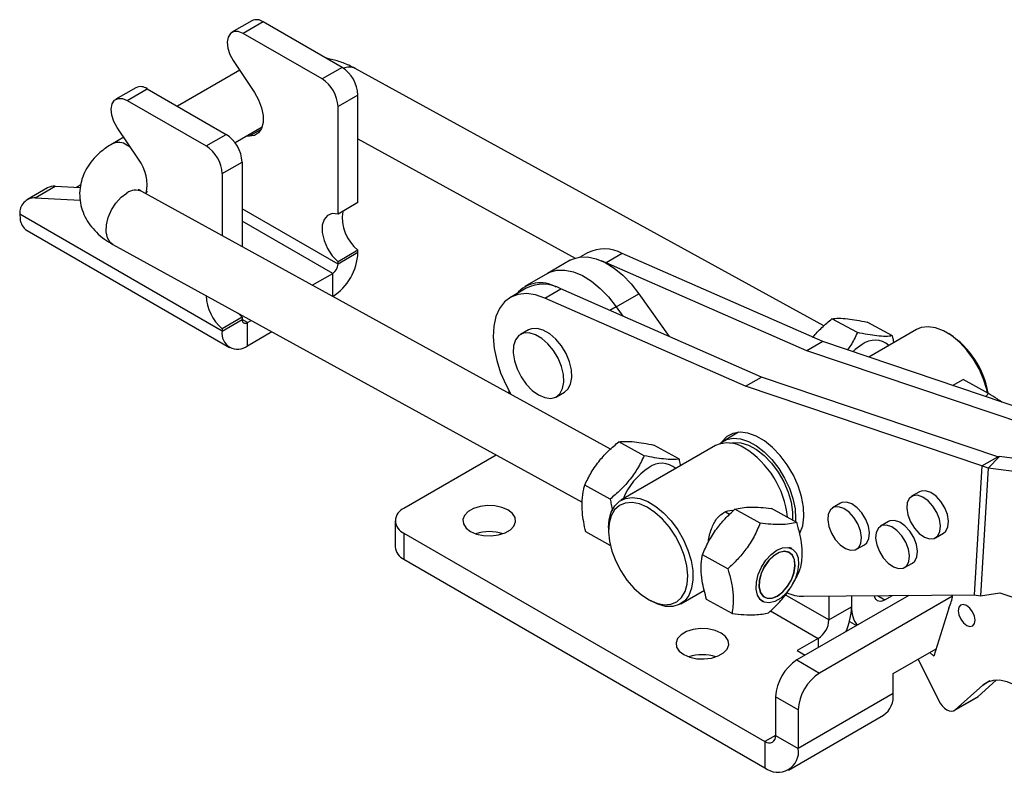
# Model space of a CAD drawing. Extents: x 30 to 368, y 7 to 290.
# Tile 1 of 13: x 52 to 161, y 36 to 119. Entities that reach past the tile are written whole.
import ezdxf

# ---------------------------------------------------------------- set-up
doc = ezdxf.new("R2010")
doc.units = 0
doc.layers.get('0').update_dxf_attribs({"linetype": 'CONTINUOUS'})

msp = doc.modelspace()

# ---------------------------------------------------------------- linework, layer by layer
at = {"color": 7, "linetype": 'CONTINUOUS'}
for p, q in [((77.425, 119.2327), (75.2153, 117.9571)), ((78.6749, 119.1089), (76.4652, 117.8333)), ((87.3959, 114.0744), (78.6749, 119.1089)), ((85.1862, 112.7988), (76.4652, 117.8333)), ((75.3603, 114.8363), (77.7014, 111.3201)), ((76.0795, 113.7561), (69.1971, 109.783)), ((87.3959, 114.0744), (85.1862, 112.7988)), ((140.6678, 85.4964), (88.8432, 113.9617)), ((64.6087, 111.834), (62.399, 110.5584)), ((63.6489, 110.4346), (65.8586, 111.7102)), ((65.8586, 111.7102), (74.5796, 106.6757)), ((63.6489, 110.4346), (72.3699, 105.4001)), ((89.1637, 111.0125), (86.954, 109.7369)), ((89.1637, 99.1341), (89.1637, 111.0125)), ((86.954, 97.8585), (86.954, 109.7369)), ((64.8851, 103.9214), (62.544, 107.4376)), ((75.5645, 105.761), (78.5696, 107.4958)), ((63.2632, 106.3574), (62.0031, 105.63)), ((72.3699, 105.4001), (74.5796, 106.6757)), ((77.136, 106.466), (76.8164, 106.4837)), ((89.1637, 106.1796), (113.1708, 92.9934)), ((74.1376, 102.3382), (76.3474, 103.6138)), ((76.3474, 103.6138), (76.3474, 94.2722)), ((74.1376, 102.3382), (74.1376, 95.4859)), ((54.8188, 100.7517), (52.609, 99.4761)), ((53.4789, 99.6684), (55.6886, 100.944)), ((55.6886, 100.944), (58.4386, 100.7915)), ((58.501, 101.0781), (58.0426, 100.8135)), ((117.0976, 71.8896), (65.273, 100.3549)), ((53.4789, 99.6684), (58.4421, 99.3932)), ((65.748, 100.0941), (65.7533, 100.0971)), ((89.1637, 99.1341), (86.954, 97.8585)), ((74.1376, 84.9325), (51.7567, 97.8527)), ((51.7567, 97.8527), (51.7867, 97.3331)), ((52.5659, 96.0467), (74.9576, 83.1202)), ((62.0635, 94.5117), (113.9625, 66.0055)), ((89.1637, 93.8634), (86.954, 92.5877)), ((89.1637, 93.6068), (89.1637, 93.8634)), ((89.1637, 93.6068), (86.954, 92.3312)), ((86.954, 92.3312), (86.954, 92.5877)), ((112.6214, 92.7507), (110.117, 91.3049)), ((114.556, 93.5747), (113.7682, 93.1199)), ((116.6036, 92.4908), (116.0969, 92.69)), ((118.3714, 93.5113), (116.6036, 92.4908)), ((140.5508, 83.7618), (118.3714, 93.5113)), ((138.783, 82.7413), (116.6036, 92.4908)), ((84.1096, 90.0087), (86.3647, 91.3106)), ((110.117, 91.3049), (107.6127, 89.8592)), ((107.7795, 89.6628), (106.0118, 88.6423)), ((109.8272, 88.5789), (111.5949, 89.5994)), ((133.7744, 79.8498), (111.5949, 89.5994)), ((132.0066, 78.8293), (109.8272, 88.5789)), ((117.7319, 87.6145), (120.2362, 89.0603)), ((120.2362, 89.0603), (123.5924, 84.3256)), ((117.7319, 87.6145), (118.4659, 86.5791)), ((76.3474, 86.4647), (74.1376, 85.189)), ((74.1376, 84.9325), (76.3474, 86.2081)), ((76.3474, 86.4647), (75.9035, 86.9099)), ((76.3474, 86.4647), (76.3474, 86.2081)), ((76.9366, 85.8679), (77.3579, 86.111)), ((144.386, 84.7598), (141.5811, 86.3004)), ((74.1376, 85.189), (74.1376, 84.9325)), ((76.9366, 83.3162), (76.9366, 85.8679)), ((108.027, 85.0588), (107.1431, 84.5485)), ((148.2698, 84.3871), (145.4649, 85.9277)), ((150.9409, 85.1075), (145.6406, 82.0478)), ((76.9366, 83.3162), (79.6229, 84.8669)), ((154.5433, 84.6095), (154.2487, 84.7796)), ((140.5508, 83.7618), (138.783, 82.7413)), ((166.6958, 74.9572), (140.5508, 83.7618)), ((164.9281, 73.9367), (138.783, 82.7413)), ((132.0066, 78.8293), (133.7744, 79.8498)), ((159.9194, 71.0453), (133.7744, 79.8498)), ((154.925, 78.9212), (156.0741, 79.5846)), ((158.8791, 78.0439), (156.0741, 79.5846)), ((158.1516, 70.0248), (132.0066, 78.8293)), ((105.8864, 78.0475), (105.8864, 78.2772)), ((111.1116, 77.6742), (111.9955, 78.1845)), ((158.8791, 78.0439), (158.596, 77.6849)), ((131.2542, 73.7426), (129.5804, 72.7764)), ((131.1862, 73.7372), (131.1428, 73.674)), ((120.8158, 71.153), (118.0108, 72.6936)), ((128.6965, 72.2661), (118.2372, 66.2281)), ((124.6996, 70.7803), (121.8946, 72.3209)), ((104.4612, 71.2242), (94.2486, 65.3286)), ((158.1516, 70.0248), (159.9194, 71.0453)), ((158.8478, 69.7925), (160.0989, 71.0772)), ((160.0989, 71.0772), (159.9194, 71.0453)), ((167.0946, 70.1156), (160.0989, 71.0772)), ((158.1516, 70.0248), (157.2947, 55.7784)), ((158.8478, 69.7925), (157.999, 55.6818)), ((158.8478, 69.7925), (158.1516, 70.0248)), ((165.8435, 68.8309), (158.8478, 69.7925)), ((117.0393, 66.3581), (114.2343, 67.8987)), ((151.2756, 67.174), (150.3917, 66.6637)), ((142.5337, 65.8993), (141.6499, 65.389)), ((130.2514, 64.6647), (129.7922, 64.9169)), ((133.6383, 63.6893), (130.8333, 65.2299)), ((137.681, 63.7842), (134.8761, 65.3248)), ((93.2723, 63.9679), (93.2723, 61.076)), ((116.867, 63.1996), (116.867, 62.8595)), ((147.8402, 63.875), (146.9563, 63.3648)), ((94.2486, 62.6072), (94.2486, 59.7153)), ((94.2486, 62.6072), (134.1707, 39.5607)), ((117.0666, 61.2344), (114.3416, 62.7311)), ((153.0373, 62.0809), (153.9212, 62.5911)), ((137.141, 60.8805), (136.9008, 61.0125)), ((144.2955, 60.8062), (145.1793, 61.3164)), ((130.061, 58.6509), (127.2561, 60.1915)), ((94.2486, 59.7153), (134.1707, 36.6688)), ((149.6019, 58.7819), (150.4858, 59.2922)), ((124.8513, 54.771), (127.4716, 56.2837)), ((150.0705, 55.7143), (137.7063, 48.5766)), ((138.4307, 55.6111), (157.2947, 55.7784)), ((154.9003, 55.6111), (140.2106, 47.1309)), ((141.2418, 55.636), (141.2418, 52.9977)), ((143.7461, 55.6582), (143.7461, 54.4434)), ((147.429, 55.2086), (148.2776, 55.6984)), ((157.2947, 55.7784), (157.999, 55.6818)), ((157.999, 55.6818), (160.1329, 55.9875)), ((160.1329, 55.9875), (164.9238, 54.3833)), ((121.2489, 55.269), (121.5435, 55.0989)), ((130.5265, 53.7073), (127.7216, 55.2479)), ((133.6913, 55.1692), (133.9315, 55.0373)), ((141.2418, 52.9977), (143.7461, 54.4434)), ((154.5145, 54.3102), (152.8409, 48.9823)), ((143.5122, 52.8167), (144.2816, 52.3725)), ((140.0633, 50.9564), (137.7357, 49.6128)), ((137.7357, 49.6128), (138.6184, 49.1032)), ((148.3423, 47.0621), (153.1006, 49.8089)), ((152.8409, 48.9823), (152.4152, 49.4133)), ((137.7063, 48.5766), (140.2106, 47.1309)), ((151.0956, 48.6515), (153.3457, 44.117)), ((148.3423, 44.8506), (148.3423, 47.0621)), ((155.1916, 43.0632), (158.2496, 45.7965)), ((157.696, 44.5089), (159.7893, 46.38)), ((148.3423, 44.8506), (137.8536, 38.7956)), ((137.8536, 43.0484), (135.3492, 44.4941)), ((135.3492, 44.4941), (135.3492, 40.2413)), ((155.0979, 42.9952), (157.6022, 44.4409)), ((157.696, 44.5089), (155.1916, 43.0632)), ((157.6022, 44.4409), (157.696, 44.5089)), ((136.7747, 36.411), (147.2634, 42.466)), ((137.8536, 43.0484), (137.8536, 38.7956)), ((134.1707, 39.5607), (134.1707, 36.6688)), ((135.3492, 40.2413), (137.8536, 38.7956))]:
    msp.add_line(p, q, dxfattribs=at)
at = {"color": 8, "linetype": 'CONTINUOUS'}
for p, q in [((78.4602, 107.2305), (77.136, 106.466)), ((63.6125, 105.4972), (64.0045, 105.2441)), ((65.8329, 100.4137), (65.6634, 100.1405)), ((86.954, 92.3312), (76.3474, 98.4543)), ((86.3647, 91.3106), (76.3474, 97.0935)), ((86.3647, 88.77), (86.3647, 91.3106)), ((117.7319, 87.6145), (117.0309, 87.2099)), ((76.9366, 85.8679), (76.3474, 86.208)), ((141.2418, 52.9977), (136.4082, 55.788)), ((146.6061, 55.6836), (147.429, 55.2086)), ((134.7782, 54.0075), (140.0633, 50.9564)), ((140.0633, 50.9564), (140.0633, 49.9373)), ((159.0476, 46.2572), (158.2496, 45.7965)), ((135.3492, 40.2411), (134.1707, 39.5607))]:
    msp.add_line(p, q, dxfattribs=at)
at = {"color": 7, "linetype": 'CONTINUOUS', "flags": 128}
for points in [[(76.4652, 117.8333), (75.9288, 118.0467), (75.443, 118.0475), (75.0535, 117.8356), (74.7972, 117.431), (74.6982, 116.8718), (74.7658, 116.2108), (74.9937, 115.5103), (75.3603, 114.8363)], [(77.7014, 111.3201), (78.1703, 110.4888), (78.5014, 109.6184), (78.6733, 108.7654), (78.6748, 107.9851), (78.5059, 107.328), (78.1774, 106.8367), (77.7107, 106.543), (77.136, 106.466)], [(62.544, 107.4376), (62.1773, 108.1116), (61.9495, 108.8121), (61.8819, 109.4731), (61.9809, 110.0323), (62.2372, 110.4369), (62.6267, 110.6488), (63.1125, 110.648), (63.6489, 110.4346)], [(86.954, 97.8585), (86.3201, 97.9157), (85.7904, 97.7145), (85.4101, 97.2722), (85.2114, 96.6263), (85.2114, 95.8318), (85.4101, 94.9566), (85.7904, 94.0751), (86.3201, 93.2624), (86.954, 92.5877)], [(112.6214, 92.7507), (112.8749, 92.8802), (113.6713, 93.1076), (114.5564, 93.1195), (115.505, 92.9154), (116.4902, 92.5012), (117.4838, 91.8886), (118.4576, 91.0951), (119.3839, 90.1433), (120.2362, 89.0603)], [(110.117, 91.3049), (110.3705, 91.4345), (111.1669, 91.6619), (112.0521, 91.6738), (113.0007, 91.4697), (113.9859, 91.0554), (114.9795, 90.4429), (115.9533, 89.6494), (116.8795, 88.6976), (117.7319, 87.6145)], [(110.117, 91.3049), (110.3705, 91.4345), (111.1669, 91.6619), (112.0521, 91.6738), (113.0007, 91.4697), (113.9859, 91.0554), (114.9795, 90.4429), (115.9533, 89.6494), (116.8795, 88.6976), (117.7319, 87.6145)], [(109.8272, 88.5789), (108.7891, 88.9345), (107.7993, 89.0703), (106.8842, 88.9827), (106.0681, 88.674), (105.3729, 88.1524), (104.8172, 87.4319), (104.4157, 86.5316), (104.1793, 85.4758), (104.1143, 84.2925), (104.2222, 83.0133), (104.5004, 81.6725), (104.9414, 80.3057), (105.5333, 78.9496), (106.0782, 77.9422)], [(111.9955, 78.1845), (112.3807, 78.5173), (112.6802, 79.0794), (112.812, 79.8013), (112.7679, 80.6375), (112.5505, 81.5356), (112.1736, 82.439), (111.6608, 83.2911), (111.0443, 84.0383), (110.363, 84.6337), (109.6595, 85.0398), (108.9782, 85.2311), (108.3617, 85.1956), (108.027, 85.0588)], [(158.7799, 78.0984), (158.7024, 78.4544), (158.352, 79.6004), (157.8532, 80.7384), (157.2242, 81.8273), (156.4876, 82.8277), (155.67, 83.7034), (154.801, 84.4229), (153.9121, 84.96), (153.0353, 85.2954), (152.2023, 85.417), (151.4432, 85.3204), (150.9409, 85.1075)], [(109.1274, 77.8707), (109.8253, 77.5696), (110.4793, 77.4911), (111.0484, 77.64), (111.4968, 78.0071), (111.7963, 78.5692), (111.9281, 79.291), (111.884, 80.1272), (111.6666, 81.0253), (111.2897, 81.9288), (110.7769, 82.7809), (110.1604, 83.5281), (109.4791, 84.1234), (108.7756, 84.5295), (108.0943, 84.7208), (107.4778, 84.6854), (106.965, 84.4253), (106.5881, 83.957), (106.3707, 83.31), (106.3266, 82.5248), (106.4584, 81.6507), (106.7579, 80.7428), (107.2063, 79.8581), (107.7754, 79.052), (108.4294, 78.3754), (109.1274, 77.8707)], [(144.9196, 83.442), (144.135, 82.8842), (143.8683, 82.6446)], [(129.1681, 72.4699), (129.2793, 72.5676), (129.9078, 72.9312), (130.6439, 73.0821), (131.4612, 73.015), (132.33, 72.7322), (133.2189, 72.2439), (134.0959, 71.5679), (134.9291, 70.7285), (135.6886, 69.756), (136.3469, 68.6857), (136.8801, 67.5561), (137.269, 66.4082), (137.4995, 65.2834), (137.5633, 64.2224), (137.5361, 63.7685)], [(138.0148, 62.5288), (138.039, 62.5745), (138.3443, 63.4056), (138.479, 64.3837), (138.4382, 65.4734), (138.2235, 66.6354), (137.8425, 67.8277), (137.309, 69.0071), (136.6423, 70.1311), (135.8666, 71.1591), (135.0098, 72.0538), (134.1029, 72.783), (133.1787, 73.3202), (132.2706, 73.6461), (131.4114, 73.7489), (130.6322, 73.6249), (129.9611, 73.2785), (129.4224, 72.7223), (129.3603, 72.6311)], [(130.2972, 72.5514), (130.6943, 72.6266), (131.491, 72.5882), (132.3448, 72.323), (133.2209, 71.8418), (134.0833, 71.1643), (134.8968, 70.3183), (135.628, 69.3384), (136.2469, 68.2648), (136.7284, 67.1413), (137.0526, 66.014), (137.2063, 64.929), (137.1959, 64.0507)], [(116.867, 63.1996), (116.9314, 64.0557), (117.1612, 64.915), (117.5493, 65.6147), (118.0819, 66.1296), (118.7395, 66.4409), (119.4986, 66.5376), (120.3316, 66.416), (121.2084, 66.0806), (122.0973, 65.5434), (122.9663, 64.824), (123.7839, 63.9482), (124.5205, 62.9479), (125.1495, 61.859), (125.6483, 60.721), (125.9987, 59.575), (126.1881, 58.4624), (126.2097, 57.4234), (126.0626, 56.4956), (125.7523, 55.7126), (125.2898, 55.1025), (124.692, 54.6875), (123.9804, 54.4826), (123.1808, 54.4951), (122.322, 54.7247), (121.5435, 55.0989)], [(152.8863, 62.0116), (153.2796, 62.2851), (153.5198, 62.7629), (153.5832, 63.3982), (153.4637, 64.1289), (153.173, 64.8834), (152.7396, 65.5879), (152.2057, 66.1734), (151.6238, 66.5825), (151.0508, 66.7754), (150.5428, 66.733), (150.1494, 66.4595), (149.9093, 65.9817), (149.8458, 65.3463), (149.9653, 64.6157), (150.256, 63.8612), (150.6895, 63.1567), (151.2233, 62.5712), (151.8052, 62.1621), (152.3782, 61.9692), (152.8863, 62.0116)], [(153.9212, 62.5911), (154.1635, 62.7954), (154.4037, 63.2732), (154.4671, 63.9085), (154.3476, 64.6392), (154.0569, 65.3937), (153.6234, 66.0981), (153.0896, 66.6836), (152.5077, 67.0928), (151.9347, 67.2856), (151.4267, 67.2432), (151.2756, 67.174)], [(101.6143, 62.7773), (102.2789, 62.4901), (103.0568, 62.3227), (103.8848, 62.2885), (104.696, 62.3903), (105.4246, 62.62), (106.0117, 62.9589), (106.4095, 63.3795), (106.586, 63.8478), (106.5268, 64.3258), (106.2366, 64.7749), (105.7391, 65.1585), (105.0745, 65.4457), (104.2967, 65.6132), (103.4687, 65.6474), (102.6575, 65.5455), (101.9288, 65.3158), (101.3418, 64.977), (100.944, 64.5563), (100.7675, 64.088), (100.8267, 63.61), (101.1168, 63.161), (101.6143, 62.7773)], [(116.8683, 62.7359), (116.9732, 61.6907), (117.2425, 60.5931), (117.6658, 59.4854), (118.2267, 58.4102), (118.9039, 57.4087), (119.6712, 56.5194), (120.4991, 55.7766), (121.3559, 55.2087), (122.2086, 54.8376), (123.0245, 54.6776), (123.7721, 54.7347), (124.4228, 55.0069), (124.9516, 55.4836), (125.3381, 56.1465), (125.5675, 56.9702), (125.6309, 57.923), (125.526, 58.9682), (125.2567, 60.0658), (124.8334, 61.1735), (124.2725, 62.2487), (123.5953, 63.2502), (122.828, 64.1395), (122.0001, 64.8823), (121.1433, 65.4502), (120.2906, 65.8213), (119.4747, 65.9813), (118.7271, 65.9242), (118.0764, 65.652), (117.5476, 65.1753), (117.1611, 64.5124), (116.9317, 63.6887), (116.8683, 62.7359)], [(144.1444, 60.737), (144.5378, 61.0104), (144.7779, 61.4882), (144.8413, 62.1236), (144.7219, 62.8542), (144.4312, 63.6087), (143.9977, 64.3132), (143.4639, 64.8987), (142.882, 65.3079), (142.309, 65.5007), (141.8009, 65.4583), (141.4076, 65.1848), (141.1674, 64.707), (141.104, 64.0717), (141.2235, 63.341), (141.5142, 62.5865), (141.9476, 61.882), (142.4814, 61.2965), (143.0633, 60.8874), (143.6364, 60.6945), (144.1444, 60.737)], [(145.1793, 61.3164), (145.4216, 61.5207), (145.6618, 61.9985), (145.7252, 62.6338), (145.6057, 63.3645), (145.315, 64.119), (144.8816, 64.8235), (144.3478, 65.4089), (143.7659, 65.8181), (143.1928, 66.0109), (142.6848, 65.9685), (142.5337, 65.8993)], [(149.4509, 58.7127), (149.8442, 58.9862), (150.0844, 59.464), (150.1478, 60.0993), (150.0283, 60.83), (149.7376, 61.5845), (149.3041, 62.2889), (148.7703, 62.8744), (148.1884, 63.2836), (147.6154, 63.4764), (147.1074, 63.434), (146.714, 63.1605), (146.4739, 62.6827), (146.4104, 62.0474), (146.5299, 61.3167), (146.8206, 60.5622), (147.2541, 59.8578), (147.7879, 59.2723), (148.3698, 58.8631), (148.9428, 58.6703), (149.4509, 58.7127)], [(150.4858, 59.2922), (150.7281, 59.4964), (150.9683, 59.9742), (151.0317, 60.6096), (150.9122, 61.3402), (150.6215, 62.0947), (150.188, 62.7992), (149.6542, 63.3847), (149.0723, 63.7939), (148.4993, 63.9867), (147.9913, 63.9443), (147.8402, 63.875)], [(135.4791, 60.7129), (136.1171, 60.9779), (136.7121, 61.019), (137.2198, 60.8331), (137.6027, 60.434), (137.8324, 59.8514), (137.8917, 59.1285), (137.7764, 58.3187), (137.4949, 57.4823), (137.0681, 56.6813), (136.5278, 55.975), (135.9139, 55.4158), (135.272, 55.0453), (134.6497, 54.8908), (134.0931, 54.9639), (133.6436, 55.2591), (133.3345, 55.7545), (133.1887, 56.4134), (133.2169, 57.187), (133.4172, 58.0178), (133.7746, 58.8442), (134.2627, 59.605), (134.8453, 60.2437), (135.4791, 60.7129)], [(133.5054, 56.6358), (133.6562, 56.035), (133.9707, 55.607), (134.4211, 55.3897), (134.9674, 55.4025), (135.5609, 55.6443), (136.1489, 56.0935), (136.6792, 56.7103), (137.1047, 57.4398), (137.3876, 58.2172), (137.5027, 58.9735), (137.4398, 59.6414), (137.2045, 60.1616), (136.8177, 60.4879), (136.3138, 60.5913), (135.7375, 60.4626), (135.14, 60.1132), (134.5745, 59.5742), (134.0912, 58.8934), (133.733, 58.1314), (133.5318, 57.3559), (133.5054, 56.6358)], [(133.5212, 56.6464), (133.6708, 56.0504), (133.9828, 55.6258), (134.4297, 55.4102), (134.9716, 55.4229), (135.5604, 55.6628), (136.1437, 56.1084), (136.6699, 56.7203), (137.092, 57.444), (137.3727, 58.2153), (137.4868, 58.9656), (137.4244, 59.6282), (137.191, 60.1443), (136.8073, 60.468), (136.3073, 60.5706), (135.7356, 60.4429), (135.1429, 60.0963), (134.5819, 59.5615), (134.1024, 58.8862), (133.747, 58.1302), (133.5474, 57.3609), (133.5212, 56.6464)], [(147.429, 55.2086), (147.1991, 55.102), (146.978, 55.0518), (146.7742, 55.0599), (146.5956, 55.1261), (146.4491, 55.2477), (146.3402, 55.4201), (146.2731, 55.6367), (146.2656, 55.6806)], [(157.3442, 52.5879), (157.4099, 52.9679), (157.3322, 53.428), (157.1228, 53.8981), (156.8135, 54.3068), (156.4516, 54.5916), (156.092, 54.7094), (155.7896, 54.6422), (155.5903, 54.4001), (155.5246, 54.0202), (155.6023, 53.5601), (155.8118, 53.0899), (156.121, 52.6813), (156.4829, 52.3964), (156.8425, 52.2786), (157.1449, 52.3459), (157.3442, 52.5879)], [(125.1846, 49.1705), (125.8492, 48.8833), (126.627, 48.7159), (127.455, 48.6817), (128.2662, 48.7835), (128.9949, 49.0132), (129.5819, 49.3521), (129.9797, 49.7727), (130.1562, 50.241), (130.097, 50.719), (129.8069, 51.1681), (129.3094, 51.5517), (128.6448, 51.8389), (127.8669, 52.0064), (127.0389, 52.0406), (126.2277, 51.9387), (125.4991, 51.709), (124.9121, 51.3702), (124.5142, 50.9495), (124.3377, 50.4812), (124.397, 50.0032), (124.6871, 49.5542), (125.1846, 49.1705)], [(158.2496, 45.7965), (158.8, 46.1595), (159.4429, 46.3508), (160.1594, 46.3648), (160.9285, 46.2011), (161.7277, 45.8646), (162.5337, 45.365), (163.3228, 44.717), (164.072, 43.9396)], [(153.3457, 44.117), (153.5334, 43.7934), (153.758, 43.5023), (154.0081, 43.2584), (154.2711, 43.074), (154.5338, 42.9583), (154.783, 42.9172), (155.006, 42.9527), (155.1916, 43.0632)]]:
    msp.add_lwpolyline(points, dxfattribs=at)
at = {"color": 8, "linetype": 'CONTINUOUS', "flags": 128}
msp.add_lwpolyline([(62.0635, 94.5117), (61.7756, 94.7335), (61.4665, 95.2289), (61.3206, 95.8879), (61.3489, 96.6614), (61.5492, 97.4922), (61.9066, 98.3186), (62.3947, 99.0794), (62.9773, 99.7181), (63.6111, 100.1873)], dxfattribs=at)
at = {"color": 7, "linetype": 'CONTINUOUS'}
for centre, radius, start, end in [((77.9471, 118.1317), 1.2185, 53.321898, 115.367578), ((85.3256, 110.8379), 3.842, 2.605502, 57.394529), ((83.1159, 109.5623), 3.842, 2.605502, 57.394529), ((65.1308, 110.733), 1.2185, 53.321898, 115.367578), ((72.5093, 103.4392), 3.842, 2.605502, 57.394529), ((70.2996, 102.1636), 3.842, 2.605502, 57.394529), ((61.0723, 101.0452), 4.776, 348.550707, 37.030217), ((55.5715, 99.4099), 1.5385, 85.634473, 119.292251), ((53.4509, 97.9703), 1.6983, 89.055844, 183.968622), ((92.0824, 97.4946), 4.6589, 171.828088, 231.208206), ((53.4948, 97.4885), 1.7152, 185.198667, 237.209662), ((116.4043, 89.9683), 4.0525, 60.961227, 117.13507), ((83.0868, 93.8834), 6.0832, 302.605472, 357.394527), ((85.6746, 92.3894), 1.2807, 302.605407, 357.394593), ((109.3548, 86.7897), 3.4724, 60.052755, 139.372078), ((109.6278, 86.0563), 4.0525, 60.961227, 117.13507), ((77.4732, 89.0569), 5.1074, 182.312843, 229.226527), ((76.7066, 86.1499), 0.3639, 170.785836, 309.203412), ((75.844, 84.6557), 1.7286, 170.785952, 309.203296), ((146.33, 81.6241), 2.3008, 48.011871, 127.806226), ((149.2694, 76.4652), 9.7028, 9.495337, 57.074892), ((130.0595, 69.3012), 3.2632, 55.876251, 114.688167), ((126.4793, 63.3165), 10.2335, 5.764937, 58.080302), ((125.3976, 63.5547), 7.4721, 122.805062, 157.908896), ((122.7597, 68.0173), 2.3008, 48.011918, 127.806165), ((94.7651, 63.9679), 1.4554, 110.783447, 249.216541), ((103.6767, 58.0508), 4.7143, 71.51899, 108.480997), ((94.9405, 61.2424), 1.6765, 185.694846, 245.625248), ((138.4799, 60.3555), 4.7447, 246.181843, 269.406068), ((149.9443, 56.378), 5.0162, 335.655604, 352.893113), ((136.5532, 54.6521), 7.1959, 335.772913, 358.33802), ((146.6158, 54.2346), 2.8773, 175.839262, 218.908471), ((138.6831, 53.1141), 2.5613, 302.605488, 357.39452), ((127.247, 44.444), 4.7143, 71.518945, 108.481043), ((140.4666, 44.2612), 5.1227, 122.605495, 177.3945), ((142.971, 42.8155), 5.1227, 122.605495, 177.3945), ((145.8594, 44.5376), 2.5026, 304.127317, 7.18483), ((134.6308, 40.1247), 0.7278, 230.796569, 9.214367), ((135.6084, 38.4314), 2.2745, 230.796766, 9.213956)]:
    msp.add_arc(centre, radius, start, end, dxfattribs=at)
at = {"color": 8, "linetype": 'CONTINUOUS'}
for centre, radius, start, end in [((88.1849, 112.5596), 1.5491, 64.848831, 114.009721), ((62.6921, 104.1624), 1.6213, 55.412316, 115.115232), ((64.5884, 98.8199), 1.6808, 65.964201, 125.553954)]:
    msp.add_arc(centre, radius, start, end, dxfattribs=at)
at = {"color": 7, "linetype": 'CONTINUOUS'}
for points, knots in [([(88.8432, 113.9617), (88.615, 114.0797), (87.9912, 114.4022), (86.9141, 114.8127), (86.0208, 115.0179), (85.5902, 115.1168)], [0, 0, 0, 0, 0.23004242, 0.62877253, 1, 1, 1, 1]), ([(62.0031, 105.63), (61.782, 105.4952), (61.207, 105.1447), (60.3941, 104.4839), (59.6188, 103.6377), (59.0248, 102.7184), (58.6143, 101.7437), (58.3864, 100.7035), (58.3638, 99.629), (58.5568, 98.5635), (58.9426, 97.5689), (59.5019, 96.654), (60.2281, 95.8235), (61.0815, 95.096), (61.742, 94.703), (62.0635, 94.5117)], [0, 0, 0, 0, 0.0539047, 0.14014118, 0.22245081, 0.30097881, 0.37671076, 0.45080214, 0.53018496, 0.60737795, 0.6835058, 0.76021474, 0.8391607, 0.92171414, 1, 1, 1, 1]), ([(65.273, 100.3549), (65.2106, 100.3911), (65.0341, 100.4934), (64.9036, 100.6141), (64.9105, 100.6061), (64.913, 100.6032)], [0, 0, 0, 0, 0.25649705, 0.72588196, 1, 1, 1, 1]), ([(139.4704, 84.2367), (139.4759, 84.2446), (139.7517, 84.638), (140.4645, 85.3399), (141.2066, 85.9783), (141.5811, 86.3004)], [0, 0, 0, 0, 0.00998554, 0.50045672, 1, 1, 1, 1]), ([(141.5811, 86.3004), (141.8194, 86.3223), (142.3011, 86.3666), (143.2378, 86.3099), (144.3102, 86.1583), (145.0777, 86.0051), (145.4649, 85.9277)], [0, 0, 0, 0, 0.26460243, 0.534942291, 0.76534038, 1, 1, 1, 1]), ([(144.386, 84.7598), (144.1674, 84.2851), (143.8627, 83.6237), (143.4161, 83.012), (143.2901, 82.8393)], [0, 0, 0, 0, 0.717796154, 1, 1, 1, 1]), ([(148.2698, 84.3871), (148.0315, 84.3652), (147.5497, 84.3209), (146.6131, 84.3777), (145.5406, 84.5292), (144.7732, 84.6824), (144.386, 84.7598)], [0, 0, 0, 0, 0.26460213, 0.53494228, 0.76534017, 1, 1, 1, 1]), ([(148.4219, 83.6534), (148.4148, 83.7016), (148.3796, 83.9416), (148.3186, 84.1892), (148.2698, 84.3871)], [0, 0, 0, 0, 0.20101216, 1, 1, 1, 1]), ([(160.3638, 77.0896), (160.1917, 77.2025), (159.7492, 77.4926), (159.2091, 77.8348), (158.8791, 78.0439)], [0, 0, 0, 0, 0.3890996, 1, 1, 1, 1]), ([(114.2343, 67.8987), (114.4633, 68.3691), (114.9263, 69.3202), (115.835, 70.6069), (116.8808, 71.7396), (117.6319, 72.3737), (118.0108, 72.6936)], [0, 0, 0, 0, 0.26460213, 0.53494218, 0.76534007, 1, 1, 1, 1]), ([(118.0108, 72.6936), (118.2491, 72.7155), (118.7309, 72.7598), (119.6676, 72.7031), (120.74, 72.5515), (121.5074, 72.3983), (121.8946, 72.3209)], [0, 0, 0, 0, 0.26460225, 0.53494235, 0.76534025, 1, 1, 1, 1]), ([(120.8158, 71.153), (120.5868, 70.6826), (120.1238, 69.7315), (119.2151, 68.4448), (118.1693, 67.3121), (117.4182, 66.678), (117.0393, 66.3581)], [0, 0, 0, 0, 0.264602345, 0.534942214, 0.765340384, 1, 1, 1, 1]), ([(124.6996, 70.7803), (124.4613, 70.7584), (123.9795, 70.7141), (123.0428, 70.7708), (121.9704, 70.9224), (121.203, 71.0756), (120.8158, 71.153)], [0, 0, 0, 0, 0.26460216, 0.53494223, 0.76534035, 1, 1, 1, 1]), ([(124.8517, 70.0466), (124.8446, 70.0948), (124.8093, 70.3348), (124.7483, 70.5824), (124.6996, 70.7803)], [0, 0, 0, 0, 0.20101216, 1, 1, 1, 1]), ([(114.3416, 62.7311), (114.1911, 63.4639), (113.9422, 64.6758), (113.9305, 66.2416), (114.0657, 67.2161), (114.1969, 67.7472), (114.2343, 67.8987)], [0, 0, 0, 0, 0.38564387, 0.63774915, 0.89666681, 1, 1, 1, 1]), ([(117.0393, 66.3581), (117.0856, 66.1609), (117.1883, 65.7236), (117.2463, 65.2994), (117.2782, 65.0664)], [0, 0, 0, 0, 0.45067796, 1, 1, 1, 1]), ([(130.8333, 65.2299), (131.0854, 65.2924), (131.5951, 65.4188), (132.5731, 65.4836), (133.685, 65.4482), (134.4767, 65.3662), (134.8761, 65.3248)], [0, 0, 0, 0, 0.26460223, 0.53494218, 0.76534039, 1, 1, 1, 1]), ([(127.2561, 60.1915), (127.4678, 60.683), (127.8958, 61.6768), (128.7527, 63.0268), (129.749, 64.2201), (130.4697, 64.8913), (130.8333, 65.2299)], [0, 0, 0, 0, 0.264602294, 0.534942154, 0.765340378, 1, 1, 1, 1]), ([(127.91, 61.6361), (127.9178, 61.6967), (127.9907, 62.2601), (128.2634, 63.2133), (128.8135, 64.2854), (129.5961, 64.9092), (130.2671, 65.166), (130.6404, 65.1091), (130.6997, 65.1001)], [0, 0, 0, 0, 0.03295519, 0.30617998, 0.55280876, 0.75706061, 0.96141817, 1, 1, 1, 1]), ([(133.6383, 63.6893), (133.4266, 63.1977), (132.9986, 62.204), (132.1416, 60.854), (131.1454, 59.6607), (130.4247, 58.9895), (130.061, 58.6509)], [0, 0, 0, 0, 0.26460224, 0.53494227, 0.7653403, 1, 1, 1, 1]), ([(137.681, 63.7842), (137.4289, 63.7217), (136.9193, 63.5953), (135.9413, 63.5305), (134.8293, 63.5659), (134.0377, 63.6479), (133.6383, 63.6893)], [0, 0, 0, 0, 0.26460227, 0.5349422, 0.76534024, 1, 1, 1, 1]), ([(138.1466, 58.8406), (138.2242, 59.3945), (138.3525, 60.3106), (138.1893, 61.8312), (137.9366, 62.9325), (137.7378, 63.5951), (137.681, 63.7842)], [0, 0, 0, 0, 0.38564384, 0.63774913, 0.89666663, 1, 1, 1, 1]), ([(127.7216, 55.2479), (127.5255, 55.9522), (127.2012, 57.1169), (127.0802, 58.6144), (127.1418, 59.5429), (127.2307, 60.0475), (127.2561, 60.1915)], [0, 0, 0, 0, 0.38564389, 0.63774908, 0.89666674, 1, 1, 1, 1]), ([(137.2469, 57.0224), (137.3529, 57.1944), (137.7143, 57.7809), (137.9676, 58.4018), (138.1466, 58.8406)], [0, 0, 0, 0, 0.2932846, 1, 1, 1, 1]), ([(130.061, 58.6509), (130.1177, 58.4618), (130.313, 57.8109), (130.5672, 56.7094), (130.7337, 55.1866), (130.6041, 54.2612), (130.5265, 53.7073)], [0, 0, 0, 0, 0.10333384, 0.35581394, 0.61435433, 1, 1, 1, 1]), ([(134.5693, 53.8021), (134.9754, 54.1865), (135.7963, 54.9635), (136.5997, 55.9206), (136.9334, 56.4935), (136.9861, 56.5841)], [0, 0, 0, 0, 0.45177486, 0.91334585, 1, 1, 1, 1]), ([(130.5265, 53.7073), (130.9762, 53.6612), (131.8853, 53.5682), (133.0093, 53.5527), (133.9068, 53.6352), (134.3471, 53.7461), (134.5693, 53.8021)], [0, 0, 0, 0, 0.26460235, 0.53494224, 0.76534021, 1, 1, 1, 1])]:
    msp.add_open_spline(points, degree=3, knots=knots, dxfattribs=at)

doc.saveas('drawing.dxf')
